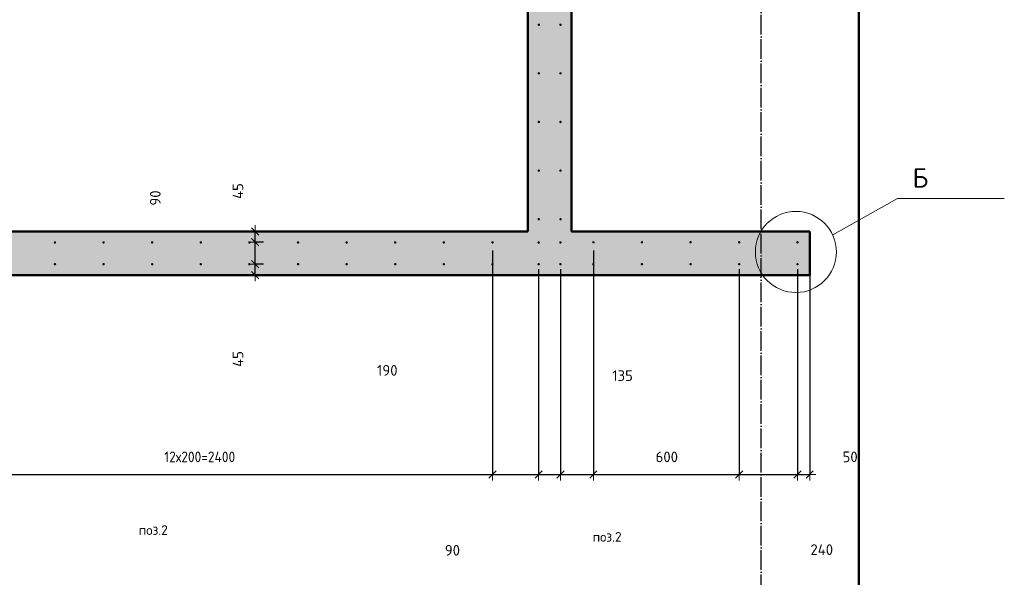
# Model space of a CAD drawing. Header units: millimetres. Extents: x -30645 to 44626, y 46540 to 77351.
# Tile 52 of 84: x 10850 to 14901, y 54717 to 57011. Entities that reach past the tile are written whole.
import ezdxf

# ---------------------------------------------------------------- set-up
doc = ezdxf.new("R2010")
doc.units = ezdxf.units.MM
doc.header["$PDMODE"] = 65
doc.linetypes.add('______11', pattern=[100, 80, -10, 0, -10])
doc.linetypes.add('______5', pattern=[220, 160, -20, 20, -20])
for name, color, linetype, lineweight in [('Standard', 7, 'Continuous', 25), ('Арм.стержн. вертикальными 1', 22, 'Continuous', 35), ('Обозначение разреза_ общее', 7, 'Continuous', 25), ('Размерная линия_ общее', 7, 'Continuous', 13)]:
    doc.layers.add(name, color=color, linetype=linetype, lineweight=lineweight)
doc.layers.add('Осевая линия_ общее', color=7, linetype='______5', lineweight=13, true_color=0xa0a0a0)
doc.styles.add('ISOCPEUR', font='ISOCPEUR')
doc.dimstyles.new('DIMSTYLE_12', dxfattribs={"dimtxt": 44, "dimasz": 50, "dimexe": 0, "dimexo": 0, "dimgap": 22, "dimtad": 0, "dimdec": 0, "dimrnd": 5, "dimzin": 12, "dimdsep": 46, "dimtxsty": 'ISOCPEUR', "dimblk1": 'ALL_ML_STRICH', "dimblk2": 'ALL_ML_STRICH', "dimsah": 1, "dimcen": 0, "dimclrd": 7, "dimclre": 256, "dimclrt": 7, "dimadec": 0, "dimazin": 0, "dimtfac": 1, "dimtdec": 0, "dimtix": 1, "dimtmove": 2, "dimatfit": 3, "dimfxl": 0, "dimtvp": 1.2, "dimtzin": 0, "dimlwd": 0, "dimlwe": -3, "dimarcsym": 0})
doc.dimstyles.new('DIMSTYLE_16', dxfattribs={"dimtxt": 44, "dimasz": 50, "dimexe": 0, "dimexo": 0, "dimgap": 22, "dimtad": 0, "dimdec": 0, "dimrnd": 5, "dimzin": 12, "dimdsep": 46, "dimtxsty": 'ISOCPEUR', "dimblk1": 'ALL_ML_STRICH', "dimblk2": 'ALL_ML_STRICH', "dimsah": 1, "dimcen": 0, "dimclrd": 7, "dimclre": 256, "dimclrt": 7, "dimadec": 0, "dimazin": 0, "dimtfac": 1, "dimtdec": 0, "dimtix": 1, "dimtmove": 2, "dimatfit": 3, "dimfxl": 0, "dimtzin": 0, "dimlwd": 0, "dimlwe": -3, "dimarcsym": 0})
doc.dimstyles.new('DIMSTYLE_3', dxfattribs={"dimtxt": 44, "dimasz": 50, "dimexe": 0, "dimexo": 0, "dimgap": 22, "dimtad": 2, "dimdec": 0, "dimrnd": 5, "dimzin": 12, "dimdsep": 46, "dimtxsty": 'ISOCPEUR', "dimblk1": 'ALL_ML_STRICH', "dimblk2": 'ALL_ML_STRICH', "dimsah": 1, "dimcen": 0, "dimclrd": 7, "dimclre": 256, "dimclrt": 7, "dimadec": 0, "dimazin": 0, "dimtfac": 1, "dimtdec": 0, "dimtix": 1, "dimtmove": 2, "dimatfit": 3, "dimfxl": 0, "dimtzin": 0, "dimlwd": 0, "dimlwe": -3, "dimarcsym": 0})
doc.dimstyles.new('DIMSTYLE_8', dxfattribs={"dimtxt": 44, "dimasz": 50, "dimexe": 0, "dimexo": 0, "dimgap": 22, "dimtad": 2, "dimdec": 0, "dimrnd": 5, "dimzin": 12, "dimdsep": 46, "dimtxsty": 'ISOCPEUR', "dimblk1": 'ALL_ML_STRICH', "dimblk2": 'ALL_ML_STRICH', "dimsah": 1, "dimcen": 0, "dimclrd": 7, "dimclre": 256, "dimclrt": 7, "dimadec": 0, "dimazin": 0, "dimtfac": 1, "dimtdec": 0, "dimtix": 1, "dimtmove": 2, "dimatfit": 3, "dimfxl": 0, "dimtvp": 1.2, "dimtzin": 0, "dimlwd": 0, "dimlwe": -3, "dimarcsym": 0})

# ---------------------------------------------------------------- blocks, each defined once
blk = doc.blocks.new('ALL_ML_STRICH')
at = {"color": 0, "linetype": 'ByBlock', "lineweight": -2}
for p, q in [((-1, 0), (0.5, 0)), ((-0.3, -0.3), (0.3, 0.3)), ((0, -0.5), (0, 0.5))]:
    blk.add_line(p, q, dxfattribs=at)
blk = doc.blocks.new('*D63')
at = {"layer": 'DEFPOINTS', "color": 7, "linetype": 'Continuous', "lineweight": 13, "transparency": 33554687}
for p in [(11872.9, 56005.5), (11772.4, 55960), (11819.2, 55960)]:
    blk.add_point(p, dxfattribs=at)
at = {"layer": 'Размерная линия_ общее', "color": 253, "linetype": 'Continuous', "lineweight": -2, "true_color": 0xa0a0a0, "transparency": 33554687}
for p, q in [((11852.9, 56005.5), (11819.2, 56005.5)), ((11792.4, 55960), (11819.2, 55960))]:
    blk.add_line(p, q, dxfattribs=at)
at = {"layer": 'Размерная линия_ общее', "color": 7, "linetype": 'Continuous', "lineweight": -2, "transparency": 33554687}
blk.add_line((11819.2, 55960), (11819.2, 56005.5), dxfattribs=at)
at = {"layer": 'Размерная линия_ общее', "color": 7, "linetype": 'Continuous', "lineweight": 13, "transparency": 33554687, "xscale": 50, "yscale": 50, "zscale": 50}
for p, rotation in [((11819.2, 56005.5), 90), ((11819.2, 55960), 270)]:
    blk.add_blockref('ALL_ML_STRICH', p, dxfattribs=dict(at, rotation=rotation))
at = {"layer": 'Размерная линия_ общее', "color": 7, "linetype": 'Continuous', "lineweight": 13, "transparency": 33554687, "insert": (11747.8, 55615.1), "char_height": 44, "width": 88, "attachment_point": 5, "rotation": 90, "style": 'ISOCPEUR'}
blk.add_mtext('\\A1;{45}', dxfattribs=at)
blk = doc.blocks.new('*D64')
at = {"layer": 'DEFPOINTS', "color": 7, "linetype": 'Continuous', "lineweight": 13, "transparency": 33554687}
for p in [(11872.9, 56095), (11819.2, 56005.5), (11872.9, 56005.5)]:
    blk.add_point(p, dxfattribs=at)
at = {"layer": 'Размерная линия_ общее', "color": 253, "linetype": 'Continuous', "lineweight": -2, "true_color": 0xa0a0a0, "transparency": 33554687}
for p, q in [((11852.9, 56095), (11819.2, 56095)), ((11852.9, 56005.5), (11819.2, 56005.5))]:
    blk.add_line(p, q, dxfattribs=at)
at = {"layer": 'Размерная линия_ общее', "color": 7, "linetype": 'Continuous', "lineweight": -2, "transparency": 33554687}
blk.add_line((11819.2, 56005.5), (11819.2, 56095), dxfattribs=at)
at = {"layer": 'Размерная линия_ общее', "color": 7, "linetype": 'Continuous', "lineweight": 13, "transparency": 33554687, "xscale": 50, "yscale": 50, "zscale": 50}
for p, rotation in [((11819.2, 56095), 90), ((11819.2, 56005.5), 270)]:
    blk.add_blockref('ALL_ML_STRICH', p, dxfattribs=dict(at, rotation=rotation))
at = {"layer": 'Размерная линия_ общее', "color": 7, "linetype": 'Continuous', "lineweight": 13, "transparency": 33554687, "insert": (11407.8, 56277.2), "char_height": 44, "width": 88, "attachment_point": 5, "rotation": 90, "style": 'ISOCPEUR'}
blk.add_mtext('\\A1;{90}', dxfattribs=at)
blk = doc.blocks.new('*D65')
at = {"layer": 'DEFPOINTS', "color": 7, "linetype": 'Continuous', "lineweight": 13, "transparency": 33554687}
for p in [(11772.4, 56140), (11819.2, 56095), (11872.9, 56095)]:
    blk.add_point(p, dxfattribs=at)
at = {"layer": 'Размерная линия_ общее', "color": 253, "linetype": 'Continuous', "lineweight": -2, "true_color": 0xa0a0a0, "transparency": 33554687}
for p, q in [((11792.4, 56140), (11819.2, 56140)), ((11852.9, 56095), (11819.2, 56095))]:
    blk.add_line(p, q, dxfattribs=at)
at = {"layer": 'Размерная линия_ общее', "color": 7, "linetype": 'Continuous', "lineweight": -2, "transparency": 33554687}
blk.add_line((11819.2, 56095), (11819.2, 56140), dxfattribs=at)
at = {"layer": 'Размерная линия_ общее', "color": 7, "linetype": 'Continuous', "lineweight": 13, "transparency": 33554687, "xscale": 50, "yscale": 50, "zscale": 50}
for p, rotation in [((11819.2, 56140), 90), ((11819.2, 56095), 270)]:
    blk.add_blockref('ALL_ML_STRICH', p, dxfattribs=dict(at, rotation=rotation))
at = {"layer": 'Размерная линия_ общее', "color": 7, "linetype": 'Continuous', "lineweight": 13, "transparency": 33554687, "insert": (11747.5, 56305.8), "char_height": 44, "width": 88, "attachment_point": 5, "rotation": 90, "style": 'ISOCPEUR'}
blk.add_mtext('\\A1;{45}', dxfattribs=at)
blk = doc.blocks.new('*D295')
at = {"layer": 'DEFPOINTS', "color": 7, "linetype": 'Continuous', "lineweight": 13, "transparency": 33554687}
for p in [(12795, 56081.3), (10395, 56005), (10395, 55140.3)]:
    blk.add_point(p, dxfattribs=at)
at = {"layer": 'Размерная линия_ общее', "color": 253, "linetype": 'Continuous', "lineweight": -2, "true_color": 0xa0a0a0, "transparency": 33554687}
for p, q in [((12795, 56061.3), (12795, 55140.3)), ((10395, 55985), (10395, 55140.3))]:
    blk.add_line(p, q, dxfattribs=at)
at = {"layer": 'Размерная линия_ общее', "color": 7, "linetype": 'Continuous', "lineweight": -2, "transparency": 33554687}
blk.add_line((10395, 55140.3), (12795, 55140.3), dxfattribs=at)
at = {"layer": 'Размерная линия_ общее', "color": 7, "linetype": 'Continuous', "lineweight": 13, "transparency": 33554687, "xscale": 50, "yscale": 50, "zscale": 50, "rotation": 180}
blk.add_blockref('ALL_ML_STRICH', (10395, 55140.3), dxfattribs=at)
at = {"layer": 'Размерная линия_ общее', "color": 7, "linetype": 'Continuous', "lineweight": 13, "transparency": 33554687, "xscale": 50, "yscale": 50, "zscale": 50}
blk.add_blockref('ALL_ML_STRICH', (12795, 55140.3), dxfattribs=at)
at = {"layer": 'Размерная линия_ общее', "color": 7, "linetype": 'Continuous', "lineweight": 13, "transparency": 33554687, "insert": (11445, 55234.3), "char_height": 44, "width": 2.2, "attachment_point": 1, "line_spacing_factor": 0.60241, "style": 'ISOCPEUR'}
blk.add_mtext('\\W0.91;12х200=2400', dxfattribs=at)
blk = doc.blocks.new('*D296')
at = {"layer": 'DEFPOINTS', "color": 7, "linetype": 'Continuous', "lineweight": 13, "transparency": 33554687}
for p in [(12795, 56081.3), (12985, 56005), (12795, 55140.3)]:
    blk.add_point(p, dxfattribs=at)
at = {"layer": 'Размерная линия_ общее', "color": 253, "linetype": 'Continuous', "lineweight": -2, "true_color": 0xa0a0a0, "transparency": 33554687}
for p, q in [((12795, 56061.3), (12795, 55140.3)), ((12985, 55985), (12985, 55140.3))]:
    blk.add_line(p, q, dxfattribs=at)
at = {"layer": 'Размерная линия_ общее', "color": 7, "linetype": 'Continuous', "lineweight": -2, "transparency": 33554687}
blk.add_line((12795, 55140.3), (12985, 55140.3), dxfattribs=at)
at = {"layer": 'Размерная линия_ общее', "color": 7, "linetype": 'Continuous', "lineweight": 13, "transparency": 33554687, "xscale": 50, "yscale": 50, "zscale": 50, "rotation": 180}
blk.add_blockref('ALL_ML_STRICH', (12795, 55140.3), dxfattribs=at)
at = {"layer": 'Размерная линия_ общее', "color": 7, "linetype": 'Continuous', "lineweight": 13, "transparency": 33554687, "xscale": 50, "yscale": 50, "zscale": 50}
blk.add_blockref('ALL_ML_STRICH', (12985, 55140.3), dxfattribs=at)
at = {"layer": 'Размерная линия_ общее', "color": 7, "linetype": 'Continuous', "lineweight": 13, "transparency": 33554687, "insert": (12362.2, 55568.3), "char_height": 44, "width": 132, "attachment_point": 5, "style": 'ISOCPEUR'}
blk.add_mtext('\\A1;{190}', dxfattribs=at)
blk = doc.blocks.new('*D297')
at = {"layer": 'DEFPOINTS', "color": 7, "linetype": 'Continuous', "lineweight": 13, "transparency": 33554687}
for p in [(12985, 56005), (13074.5, 56005), (12985, 55140.3)]:
    blk.add_point(p, dxfattribs=at)
at = {"layer": 'Размерная линия_ общее', "color": 253, "linetype": 'Continuous', "lineweight": -2, "true_color": 0xa0a0a0, "transparency": 33554687}
for p, q in [((12985, 55985), (12985, 55140.3)), ((13074.5, 55985), (13074.5, 55140.3))]:
    blk.add_line(p, q, dxfattribs=at)
at = {"layer": 'Размерная линия_ общее', "color": 7, "linetype": 'Continuous', "lineweight": -2, "transparency": 33554687}
blk.add_line((12985, 55140.3), (13074.5, 55140.3), dxfattribs=at)
at = {"layer": 'Размерная линия_ общее', "color": 7, "linetype": 'Continuous', "lineweight": 13, "transparency": 33554687, "xscale": 50, "yscale": 50, "zscale": 50, "rotation": 180}
blk.add_blockref('ALL_ML_STRICH', (12985, 55140.3), dxfattribs=at)
at = {"layer": 'Размерная линия_ общее', "color": 7, "linetype": 'Continuous', "lineweight": 13, "transparency": 33554687, "xscale": 50, "yscale": 50, "zscale": 50}
blk.add_blockref('ALL_ML_STRICH', (13074.5, 55140.3), dxfattribs=at)
at = {"layer": 'Размерная линия_ общее', "color": 7, "linetype": 'Continuous', "lineweight": 13, "transparency": 33554687, "insert": (12630.2, 54828.1), "char_height": 44, "width": 88, "attachment_point": 5, "style": 'ISOCPEUR'}
blk.add_mtext('\\A1;{90}', dxfattribs=at)
blk = doc.blocks.new('*D298')
at = {"layer": 'DEFPOINTS', "color": 7, "linetype": 'Continuous', "lineweight": 13, "transparency": 33554687}
for p in [(13210, 56081.3), (13074.5, 56005), (13074.5, 55140.3)]:
    blk.add_point(p, dxfattribs=at)
at = {"layer": 'Размерная линия_ общее', "color": 253, "linetype": 'Continuous', "lineweight": -2, "true_color": 0xa0a0a0, "transparency": 33554687}
for p, q in [((13210, 56061.3), (13210, 55140.3)), ((13074.5, 55985), (13074.5, 55140.3))]:
    blk.add_line(p, q, dxfattribs=at)
at = {"layer": 'Размерная линия_ общее', "color": 7, "linetype": 'Continuous', "lineweight": -2, "transparency": 33554687}
blk.add_line((13074.5, 55140.3), (13210, 55140.3), dxfattribs=at)
at = {"layer": 'Размерная линия_ общее', "color": 7, "linetype": 'Continuous', "lineweight": 13, "transparency": 33554687, "xscale": 50, "yscale": 50, "zscale": 50, "rotation": 180}
blk.add_blockref('ALL_ML_STRICH', (13074.5, 55140.3), dxfattribs=at)
at = {"layer": 'Размерная линия_ общее', "color": 7, "linetype": 'Continuous', "lineweight": 13, "transparency": 33554687, "xscale": 50, "yscale": 50, "zscale": 50}
blk.add_blockref('ALL_ML_STRICH', (13210, 55140.3), dxfattribs=at)
at = {"layer": 'Размерная линия_ общее', "color": 7, "linetype": 'Continuous', "lineweight": 13, "transparency": 33554687, "insert": (13330.2, 55546.7), "char_height": 44, "width": 132, "attachment_point": 5, "style": 'ISOCPEUR'}
blk.add_mtext('\\A1;{135}', dxfattribs=at)
blk = doc.blocks.new('*D299')
at = {"layer": 'DEFPOINTS', "color": 7, "linetype": 'Continuous', "lineweight": 13, "transparency": 33554687}
for p in [(13210, 56081.3), (13810, 56005), (13210, 55140.3)]:
    blk.add_point(p, dxfattribs=at)
at = {"layer": 'Размерная линия_ общее', "color": 253, "linetype": 'Continuous', "lineweight": -2, "true_color": 0xa0a0a0, "transparency": 33554687}
for p, q in [((13210, 56061.3), (13210, 55140.3)), ((13810, 55985), (13810, 55140.3))]:
    blk.add_line(p, q, dxfattribs=at)
at = {"layer": 'Размерная линия_ общее', "color": 7, "linetype": 'Continuous', "lineweight": -2, "transparency": 33554687}
blk.add_line((13210, 55140.3), (13810, 55140.3), dxfattribs=at)
at = {"layer": 'Размерная линия_ общее', "color": 7, "linetype": 'Continuous', "lineweight": 13, "transparency": 33554687, "xscale": 50, "yscale": 50, "zscale": 50, "rotation": 180}
blk.add_blockref('ALL_ML_STRICH', (13210, 55140.3), dxfattribs=at)
at = {"layer": 'Размерная линия_ общее', "color": 7, "linetype": 'Continuous', "lineweight": 13, "transparency": 33554687, "xscale": 50, "yscale": 50, "zscale": 50}
blk.add_blockref('ALL_ML_STRICH', (13810, 55140.3), dxfattribs=at)
at = {"layer": 'Размерная линия_ общее', "color": 7, "linetype": 'Continuous', "lineweight": 13, "transparency": 33554687, "insert": (13512.2, 55212.3), "char_height": 44, "width": 132, "attachment_point": 5, "style": 'ISOCPEUR'}
blk.add_mtext('\\A1;{600}', dxfattribs=at)
blk = doc.blocks.new('*D300')
at = {"layer": 'DEFPOINTS', "color": 7, "linetype": 'Continuous', "lineweight": 13, "transparency": 33554687}
for p in [(13810, 56005), (14050, 56005), (13810, 55140.3)]:
    blk.add_point(p, dxfattribs=at)
at = {"layer": 'Размерная линия_ общее', "color": 253, "linetype": 'Continuous', "lineweight": -2, "true_color": 0xa0a0a0, "transparency": 33554687}
for p, q in [((13810, 55985), (13810, 55140.3)), ((14050, 55985), (14050, 55140.3))]:
    blk.add_line(p, q, dxfattribs=at)
at = {"layer": 'Размерная линия_ общее', "color": 7, "linetype": 'Continuous', "lineweight": -2, "transparency": 33554687}
blk.add_line((13810, 55140.3), (14050, 55140.3), dxfattribs=at)
at = {"layer": 'Размерная линия_ общее', "color": 7, "linetype": 'Continuous', "lineweight": 13, "transparency": 33554687, "xscale": 50, "yscale": 50, "zscale": 50, "rotation": 180}
blk.add_blockref('ALL_ML_STRICH', (13810, 55140.3), dxfattribs=at)
at = {"layer": 'Размерная линия_ общее', "color": 7, "linetype": 'Continuous', "lineweight": 13, "transparency": 33554687, "xscale": 50, "yscale": 50, "zscale": 50}
blk.add_blockref('ALL_ML_STRICH', (14050, 55140.3), dxfattribs=at)
at = {"layer": 'Размерная линия_ общее', "color": 7, "linetype": 'Continuous', "lineweight": 13, "transparency": 33554687, "insert": (14149.7, 54830.7), "char_height": 44, "width": 132, "attachment_point": 5, "style": 'ISOCPEUR'}
blk.add_mtext('\\A1;{240}', dxfattribs=at)
blk = doc.blocks.new('*D301')
at = {"layer": 'DEFPOINTS', "color": 7, "linetype": 'Continuous', "lineweight": 13, "transparency": 33554687}
for p in [(14100, 56081.3), (14050, 56005), (14050, 55140.3)]:
    blk.add_point(p, dxfattribs=at)
at = {"layer": 'Размерная линия_ общее', "color": 253, "linetype": 'Continuous', "lineweight": -2, "true_color": 0xa0a0a0, "transparency": 33554687}
for p, q in [((14100, 56061.3), (14100, 55140.3)), ((14050, 55985), (14050, 55140.3))]:
    blk.add_line(p, q, dxfattribs=at)
at = {"layer": 'Размерная линия_ общее', "color": 7, "linetype": 'Continuous', "lineweight": -2, "transparency": 33554687}
blk.add_line((14050, 55140.3), (14100, 55140.3), dxfattribs=at)
at = {"layer": 'Размерная линия_ общее', "color": 7, "linetype": 'Continuous', "lineweight": 13, "transparency": 33554687, "xscale": 50, "yscale": 50, "zscale": 50, "rotation": 180}
blk.add_blockref('ALL_ML_STRICH', (14050, 55140.3), dxfattribs=at)
at = {"layer": 'Размерная линия_ общее', "color": 7, "linetype": 'Continuous', "lineweight": 13, "transparency": 33554687, "xscale": 50, "yscale": 50, "zscale": 50}
blk.add_blockref('ALL_ML_STRICH', (14100, 55140.3), dxfattribs=at)
at = {"layer": 'Размерная линия_ общее', "color": 7, "linetype": 'Continuous', "lineweight": 13, "transparency": 33554687, "insert": (14266.4, 55212.5), "char_height": 44, "width": 88, "attachment_point": 5, "style": 'ISOCPEUR'}
blk.add_mtext('\\A1;{50}', dxfattribs=at)

msp = doc.modelspace()

# ---------------------------------------------------------------- hatches: boundary and pattern name
at = {"linetype": 'Continuous', "lineweight": 13, "transparency": 33554687}
msp.add_hatch(color=7, dxfattribs=at).paths.add_polyline_path([(12940, 56140), (13120, 56140), (13120, 57890), (12940, 57890)])
at = {"layer": 'Standard', "linetype": 'Continuous', "lineweight": 13, "transparency": 33554687}
msp.add_hatch(color=7, dxfattribs=at).paths.add_polyline_path([(14100, 55960), (14100, 56140), (8320, 56140), (8320, 55960)])
at = {"layer": 'Арм.стержн. вертикальными 1', "linetype": 'Continuous', "lineweight": 50, "transparency": 33554687}
for points in [[(12990.5, 56990), (12990.1, 56991.9), (12989, 56993.5), (12987.4, 56994.6), (12985.5, 56995), (12983.6, 56994.6), (12981.9, 56993.5), (12980.9, 56991.9), (12980.5, 56990), (12980.9, 56988.1), (12981.9, 56986.5), (12983.6, 56985.4), (12985.5, 56985), (12987.4, 56985.4), (12989, 56986.5), (12990.1, 56988.1)], [(13080, 56990), (13079.6, 56991.9), (13078.5, 56993.5), (13076.9, 56994.6), (13075, 56995), (13073.1, 56994.6), (13071.5, 56993.5), (13070.4, 56991.9), (13070, 56990), (13070.4, 56988.1), (13071.5, 56986.5), (13073.1, 56985.4), (13075, 56985), (13076.9, 56985.4), (13078.5, 56986.5), (13079.6, 56988.1)], [(12990.5, 56790), (12990.1, 56791.9), (12989, 56793.5), (12987.4, 56794.6), (12985.5, 56795), (12983.6, 56794.6), (12981.9, 56793.5), (12980.9, 56791.9), (12980.5, 56790), (12980.9, 56788.1), (12981.9, 56786.5), (12983.6, 56785.4), (12985.5, 56785), (12987.4, 56785.4), (12989, 56786.5), (12990.1, 56788.1)], [(13080, 56790), (13079.6, 56791.9), (13078.5, 56793.5), (13076.9, 56794.6), (13075, 56795), (13073.1, 56794.6), (13071.5, 56793.5), (13070.4, 56791.9), (13070, 56790), (13070.4, 56788.1), (13071.5, 56786.5), (13073.1, 56785.4), (13075, 56785), (13076.9, 56785.4), (13078.5, 56786.5), (13079.6, 56788.1)], [(12990.5, 56590), (12990.1, 56591.9), (12989, 56593.5), (12987.4, 56594.6), (12985.5, 56595), (12983.6, 56594.6), (12981.9, 56593.5), (12980.9, 56591.9), (12980.5, 56590), (12980.9, 56588.1), (12981.9, 56586.5), (12983.6, 56585.4), (12985.5, 56585), (12987.4, 56585.4), (12989, 56586.5), (12990.1, 56588.1)], [(13080, 56590), (13079.6, 56591.9), (13078.5, 56593.5), (13076.9, 56594.6), (13075, 56595), (13073.1, 56594.6), (13071.5, 56593.5), (13070.4, 56591.9), (13070, 56590), (13070.4, 56588.1), (13071.5, 56586.5), (13073.1, 56585.4), (13075, 56585), (13076.9, 56585.4), (13078.5, 56586.5), (13079.6, 56588.1)], [(12990.5, 56390), (12990.1, 56391.9), (12989, 56393.5), (12987.4, 56394.6), (12985.5, 56395), (12983.6, 56394.6), (12981.9, 56393.5), (12980.9, 56391.9), (12980.5, 56390), (12980.9, 56388.1), (12981.9, 56386.5), (12983.6, 56385.4), (12985.5, 56385), (12987.4, 56385.4), (12989, 56386.5), (12990.1, 56388.1)], [(13080, 56390), (13079.6, 56391.9), (13078.5, 56393.5), (13076.9, 56394.6), (13075, 56395), (13073.1, 56394.6), (13071.5, 56393.5), (13070.4, 56391.9), (13070, 56390), (13070.4, 56388.1), (13071.5, 56386.5), (13073.1, 56385.4), (13075, 56385), (13076.9, 56385.4), (13078.5, 56386.5), (13079.6, 56388.1)], [(12990.5, 56190), (12990.1, 56191.9), (12989, 56193.5), (12987.4, 56194.6), (12985.5, 56195), (12983.6, 56194.6), (12981.9, 56193.5), (12980.9, 56191.9), (12980.5, 56190), (12980.9, 56188.1), (12981.9, 56186.5), (12983.6, 56185.4), (12985.5, 56185), (12987.4, 56185.4), (12989, 56186.5), (12990.1, 56188.1)], [(13080, 56190), (13079.6, 56191.9), (13078.5, 56193.5), (13076.9, 56194.6), (13075, 56195), (13073.1, 56194.6), (13071.5, 56193.5), (13070.4, 56191.9), (13070, 56190), (13070.4, 56188.1), (13071.5, 56186.5), (13073.1, 56185.4), (13075, 56185), (13076.9, 56185.4), (13078.5, 56186.5), (13079.6, 56188.1)], [(11000, 56094.5), (10999.6, 56096.4), (10998.5, 56098.1), (10996.9, 56099.2), (10995, 56099.5), (10993.1, 56099.2), (10991.5, 56098.1), (10990.4, 56096.4), (10990, 56094.5), (10990.4, 56092.6), (10991.5, 56091), (10993.1, 56089.9), (10995, 56089.5), (10996.9, 56089.9), (10998.5, 56091), (10999.6, 56092.6)], [(11200, 56094.5), (11199.6, 56096.4), (11198.5, 56098.1), (11196.9, 56099.2), (11195, 56099.5), (11193.1, 56099.2), (11191.5, 56098.1), (11190.4, 56096.4), (11190, 56094.5), (11190.4, 56092.6), (11191.5, 56091), (11193.1, 56089.9), (11195, 56089.5), (11196.9, 56089.9), (11198.5, 56091), (11199.6, 56092.6)], [(11400, 56094.5), (11399.6, 56096.4), (11398.5, 56098.1), (11396.9, 56099.2), (11395, 56099.5), (11393.1, 56099.2), (11391.5, 56098.1), (11390.4, 56096.4), (11390, 56094.5), (11390.4, 56092.6), (11391.5, 56091), (11393.1, 56089.9), (11395, 56089.5), (11396.9, 56089.9), (11398.5, 56091), (11399.6, 56092.6)], [(11600, 56094.5), (11599.6, 56096.4), (11598.5, 56098.1), (11596.9, 56099.2), (11595, 56099.5), (11593.1, 56099.2), (11591.5, 56098.1), (11590.4, 56096.4), (11590, 56094.5), (11590.4, 56092.6), (11591.5, 56091), (11593.1, 56089.9), (11595, 56089.5), (11596.9, 56089.9), (11598.5, 56091), (11599.6, 56092.6)], [(11800, 56094.5), (11799.6, 56096.4), (11798.5, 56098.1), (11796.9, 56099.2), (11795, 56099.5), (11793.1, 56099.2), (11791.5, 56098.1), (11790.4, 56096.4), (11790, 56094.5), (11790.4, 56092.6), (11791.5, 56091), (11793.1, 56089.9), (11795, 56089.5), (11796.9, 56089.9), (11798.5, 56091), (11799.6, 56092.6)], [(12000, 56094.5), (11999.6, 56096.4), (11998.5, 56098.1), (11996.9, 56099.2), (11995, 56099.5), (11993.1, 56099.2), (11991.5, 56098.1), (11990.4, 56096.4), (11990, 56094.5), (11990.4, 56092.6), (11991.5, 56091), (11993.1, 56089.9), (11995, 56089.5), (11996.9, 56089.9), (11998.5, 56091), (11999.6, 56092.6)], [(12200, 56094.5), (12199.6, 56096.4), (12198.5, 56098.1), (12196.9, 56099.2), (12195, 56099.5), (12193.1, 56099.2), (12191.5, 56098.1), (12190.4, 56096.4), (12190, 56094.5), (12190.4, 56092.6), (12191.5, 56091), (12193.1, 56089.9), (12195, 56089.5), (12196.9, 56089.9), (12198.5, 56091), (12199.6, 56092.6)], [(12400, 56094.5), (12399.6, 56096.4), (12398.5, 56098.1), (12396.9, 56099.2), (12395, 56099.5), (12393.1, 56099.2), (12391.5, 56098.1), (12390.4, 56096.4), (12390, 56094.5), (12390.4, 56092.6), (12391.5, 56091), (12393.1, 56089.9), (12395, 56089.5), (12396.9, 56089.9), (12398.5, 56091), (12399.6, 56092.6)], [(12600, 56094.5), (12599.6, 56096.4), (12598.5, 56098.1), (12596.9, 56099.2), (12595, 56099.5), (12593.1, 56099.2), (12591.5, 56098.1), (12590.4, 56096.4), (12590, 56094.5), (12590.4, 56092.6), (12591.5, 56091), (12593.1, 56089.9), (12595, 56089.5), (12596.9, 56089.9), (12598.5, 56091), (12599.6, 56092.6)], [(12800, 56094.5), (12799.6, 56096.4), (12798.5, 56098.1), (12796.9, 56099.2), (12795, 56099.5), (12793.1, 56099.2), (12791.5, 56098.1), (12790.4, 56096.4), (12790, 56094.5), (12790.4, 56092.6), (12791.5, 56091), (12793.1, 56089.9), (12795, 56089.5), (12796.9, 56089.9), (12798.5, 56091), (12799.6, 56092.6)], [(12990, 56094.5), (12989.6, 56096.4), (12988.5, 56098.1), (12986.9, 56099.2), (12985, 56099.5), (12983.1, 56099.2), (12981.4, 56098.1), (12980.4, 56096.4), (12980, 56094.5), (12980.4, 56092.6), (12981.4, 56091), (12983.1, 56089.9), (12985, 56089.5), (12986.9, 56089.9), (12988.5, 56091), (12989.6, 56092.6)], [(13079.5, 56094.5), (13079.1, 56096.4), (13078, 56098.1), (13076.4, 56099.2), (13074.5, 56099.5), (13072.6, 56099.2), (13071, 56098.1), (13069.9, 56096.4), (13069.5, 56094.5), (13069.9, 56092.6), (13071, 56091), (13072.6, 56089.9), (13074.5, 56089.5), (13076.4, 56089.9), (13078, 56091), (13079.1, 56092.6)], [(13215, 56095), (13214.6, 56096.9), (13213.5, 56098.5), (13211.9, 56099.6), (13210, 56100), (13208.1, 56099.6), (13206.5, 56098.5), (13205.4, 56096.9), (13205, 56095), (13205.4, 56093.1), (13206.5, 56091.5), (13208.1, 56090.4), (13210, 56090), (13211.9, 56090.4), (13213.5, 56091.5), (13214.6, 56093.1)], [(13415, 56095), (13414.6, 56096.9), (13413.5, 56098.5), (13411.9, 56099.6), (13410, 56100), (13408.1, 56099.6), (13406.5, 56098.5), (13405.4, 56096.9), (13405, 56095), (13405.4, 56093.1), (13406.5, 56091.5), (13408.1, 56090.4), (13410, 56090), (13411.9, 56090.4), (13413.5, 56091.5), (13414.6, 56093.1)], [(13615, 56095), (13614.6, 56096.9), (13613.5, 56098.5), (13611.9, 56099.6), (13610, 56100), (13608.1, 56099.6), (13606.5, 56098.5), (13605.4, 56096.9), (13605, 56095), (13605.4, 56093.1), (13606.5, 56091.5), (13608.1, 56090.4), (13610, 56090), (13611.9, 56090.4), (13613.5, 56091.5), (13614.6, 56093.1)], [(13815, 56095), (13814.6, 56096.9), (13813.5, 56098.5), (13811.9, 56099.6), (13810, 56100), (13808.1, 56099.6), (13806.5, 56098.5), (13805.4, 56096.9), (13805, 56095), (13805.4, 56093.1), (13806.5, 56091.5), (13808.1, 56090.4), (13810, 56090), (13811.9, 56090.4), (13813.5, 56091.5), (13814.6, 56093.1)], [(14055, 56095), (14054.6, 56096.9), (14053.5, 56098.5), (14051.9, 56099.6), (14050, 56100), (14048.1, 56099.6), (14046.5, 56098.5), (14045.4, 56096.9), (14045, 56095), (14045.4, 56093.1), (14046.5, 56091.5), (14048.1, 56090.4), (14050, 56090), (14051.9, 56090.4), (14053.5, 56091.5), (14054.6, 56093.1)], [(11000, 56005), (10999.6, 56006.9), (10998.5, 56008.5), (10996.9, 56009.6), (10995, 56010), (10993.1, 56009.6), (10991.5, 56008.5), (10990.4, 56006.9), (10990, 56005), (10990.4, 56003.1), (10991.5, 56001.5), (10993.1, 56000.4), (10995, 56000), (10996.9, 56000.4), (10998.5, 56001.5), (10999.6, 56003.1)], [(11200, 56005), (11199.6, 56006.9), (11198.5, 56008.5), (11196.9, 56009.6), (11195, 56010), (11193.1, 56009.6), (11191.5, 56008.5), (11190.4, 56006.9), (11190, 56005), (11190.4, 56003.1), (11191.5, 56001.5), (11193.1, 56000.4), (11195, 56000), (11196.9, 56000.4), (11198.5, 56001.5), (11199.6, 56003.1)], [(11400, 56005), (11399.6, 56006.9), (11398.5, 56008.5), (11396.9, 56009.6), (11395, 56010), (11393.1, 56009.6), (11391.5, 56008.5), (11390.4, 56006.9), (11390, 56005), (11390.4, 56003.1), (11391.5, 56001.5), (11393.1, 56000.4), (11395, 56000), (11396.9, 56000.4), (11398.5, 56001.5), (11399.6, 56003.1)], [(11600, 56005), (11599.6, 56006.9), (11598.5, 56008.5), (11596.9, 56009.6), (11595, 56010), (11593.1, 56009.6), (11591.5, 56008.5), (11590.4, 56006.9), (11590, 56005), (11590.4, 56003.1), (11591.5, 56001.5), (11593.1, 56000.4), (11595, 56000), (11596.9, 56000.4), (11598.5, 56001.5), (11599.6, 56003.1)], [(11800, 56005), (11799.6, 56006.9), (11798.5, 56008.5), (11796.9, 56009.6), (11795, 56010), (11793.1, 56009.6), (11791.5, 56008.5), (11790.4, 56006.9), (11790, 56005), (11790.4, 56003.1), (11791.5, 56001.5), (11793.1, 56000.4), (11795, 56000), (11796.9, 56000.4), (11798.5, 56001.5), (11799.6, 56003.1)], [(12000, 56005), (11999.6, 56006.9), (11998.5, 56008.5), (11996.9, 56009.6), (11995, 56010), (11993.1, 56009.6), (11991.5, 56008.5), (11990.4, 56006.9), (11990, 56005), (11990.4, 56003.1), (11991.5, 56001.5), (11993.1, 56000.4), (11995, 56000), (11996.9, 56000.4), (11998.5, 56001.5), (11999.6, 56003.1)], [(12200, 56005), (12199.6, 56006.9), (12198.5, 56008.5), (12196.9, 56009.6), (12195, 56010), (12193.1, 56009.6), (12191.5, 56008.5), (12190.4, 56006.9), (12190, 56005), (12190.4, 56003.1), (12191.5, 56001.5), (12193.1, 56000.4), (12195, 56000), (12196.9, 56000.4), (12198.5, 56001.5), (12199.6, 56003.1)], [(12400, 56005), (12399.6, 56006.9), (12398.5, 56008.5), (12396.9, 56009.6), (12395, 56010), (12393.1, 56009.6), (12391.5, 56008.5), (12390.4, 56006.9), (12390, 56005), (12390.4, 56003.1), (12391.5, 56001.5), (12393.1, 56000.4), (12395, 56000), (12396.9, 56000.4), (12398.5, 56001.5), (12399.6, 56003.1)], [(12600, 56005), (12599.6, 56006.9), (12598.5, 56008.5), (12596.9, 56009.6), (12595, 56010), (12593.1, 56009.6), (12591.5, 56008.5), (12590.4, 56006.9), (12590, 56005), (12590.4, 56003.1), (12591.5, 56001.5), (12593.1, 56000.4), (12595, 56000), (12596.9, 56000.4), (12598.5, 56001.5), (12599.6, 56003.1)], [(12800, 56005), (12799.6, 56006.9), (12798.5, 56008.5), (12796.9, 56009.6), (12795, 56010), (12793.1, 56009.6), (12791.5, 56008.5), (12790.4, 56006.9), (12790, 56005), (12790.4, 56003.1), (12791.5, 56001.5), (12793.1, 56000.4), (12795, 56000), (12796.9, 56000.4), (12798.5, 56001.5), (12799.6, 56003.1)], [(12990, 56005), (12989.6, 56006.9), (12988.5, 56008.5), (12986.9, 56009.6), (12985, 56010), (12983.1, 56009.6), (12981.4, 56008.5), (12980.4, 56006.9), (12980, 56005), (12980.4, 56003.1), (12981.4, 56001.5), (12983.1, 56000.4), (12985, 56000), (12986.9, 56000.4), (12988.5, 56001.5), (12989.6, 56003.1)], [(13079.5, 56005), (13079.1, 56006.9), (13078, 56008.5), (13076.4, 56009.6), (13074.5, 56010), (13072.6, 56009.6), (13071, 56008.5), (13069.9, 56006.9), (13069.5, 56005), (13069.9, 56003.1), (13071, 56001.5), (13072.6, 56000.4), (13074.5, 56000), (13076.4, 56000.4), (13078, 56001.5), (13079.1, 56003.1)], [(13215, 56005), (13214.6, 56006.9), (13213.5, 56008.5), (13211.9, 56009.6), (13210, 56010), (13208.1, 56009.6), (13206.5, 56008.5), (13205.4, 56006.9), (13205, 56005), (13205.4, 56003.1), (13206.5, 56001.5), (13208.1, 56000.4), (13210, 56000), (13211.9, 56000.4), (13213.5, 56001.5), (13214.6, 56003.1)], [(13415, 56005), (13414.6, 56006.9), (13413.5, 56008.5), (13411.9, 56009.6), (13410, 56010), (13408.1, 56009.6), (13406.5, 56008.5), (13405.4, 56006.9), (13405, 56005), (13405.4, 56003.1), (13406.5, 56001.5), (13408.1, 56000.4), (13410, 56000), (13411.9, 56000.4), (13413.5, 56001.5), (13414.6, 56003.1)], [(13615, 56005), (13614.6, 56006.9), (13613.5, 56008.5), (13611.9, 56009.6), (13610, 56010), (13608.1, 56009.6), (13606.5, 56008.5), (13605.4, 56006.9), (13605, 56005), (13605.4, 56003.1), (13606.5, 56001.5), (13608.1, 56000.4), (13610, 56000), (13611.9, 56000.4), (13613.5, 56001.5), (13614.6, 56003.1)], [(13815, 56005), (13814.6, 56006.9), (13813.5, 56008.5), (13811.9, 56009.6), (13810, 56010), (13808.1, 56009.6), (13806.5, 56008.5), (13805.4, 56006.9), (13805, 56005), (13805.4, 56003.1), (13806.5, 56001.5), (13808.1, 56000.4), (13810, 56000), (13811.9, 56000.4), (13813.5, 56001.5), (13814.6, 56003.1)], [(14055, 56005), (14054.6, 56006.9), (14053.5, 56008.5), (14051.9, 56009.6), (14050, 56010), (14048.1, 56009.6), (14046.5, 56008.5), (14045.4, 56006.9), (14045, 56005), (14045.4, 56003.1), (14046.5, 56001.5), (14048.1, 56000.4), (14050, 56000), (14051.9, 56000.4), (14053.5, 56001.5), (14054.6, 56003.1)]]:
    msp.add_hatch(color=4, dxfattribs=at).paths.add_polyline_path(points)

# ---------------------------------------------------------------- linework, layer by layer
at = {"color": 7, "linetype": 'Continuous', "lineweight": 50, "transparency": 33554687}
for p, q in [((12940, 56140), (12940, 57890)), ((13120, 57890), (13120, 56140))]:
    msp.add_line(p, q, dxfattribs=at)
at = {"layer": 'Standard', "color": 7, "linetype": 'Continuous', "lineweight": 50, "transparency": 33554687}
for p, q in [((10280, 56140), (12940, 56140)), ((13120, 56140), (14100, 56140)), ((14100, 56140), (14100, 55960)), ((14100, 55960), (9000, 55960))]:
    msp.add_line(p, q, dxfattribs=at)
msp.add_lwpolyline([(-350, 46540), (14302, 46540), (14302, 68055.7), (-350, 68055.7), (-350, 46540)], dxfattribs=at)
at = {"layer": 'Обозначение разреза_ общее', "color": 7, "linetype": 'Continuous', "lineweight": 13, "transparency": 33554687}
msp.add_lwpolyline([(14194.7, 56125.2), (14460.8, 56275.8), (14900.8, 56275.8)], dxfattribs=at)
msp.add_lwpolyline([(14194.7, 56125.2), (14460.8, 56275.8), (14900.8, 56275.8)], dxfattribs=at)
msp.add_circle((14043.4, 56055.2), 166.7, dxfattribs=at)
msp.add_circle((14043.4, 56055.2), 166.7, dxfattribs=at)
at = {"layer": 'Осевая линия_ общее', "color": 253, "linetype": '______11', "lineweight": -3, "true_color": 0xa0a0a0, "transparency": 33554687}
msp.add_line((13900, 46640), (13900, 69548.2), dxfattribs=at)

# ---------------------------------------------------------------- texts
at = {"layer": 'Standard', "color": 7, "linetype": 'Continuous', "lineweight": 18, "transparency": 33554687, "char_height": 40, "width": 140.769, "attachment_point": 7, "style": 'ISOCPEUR'}
for insert in [(11339.9, 54891.2), (13206.9, 54863.3)]:
    msp.add_mtext('\\A1;{\\fISOCPEUR|i0|b0;\\H40.000000;\\W1.000000;\\C7;поз.2}\\P', dxfattribs=dict(at, insert=insert))
at = {"layer": 'Обозначение разреза_ общее', "color": 7, "linetype": 'Continuous', "lineweight": 13, "transparency": 33554687, "insert": (14522.9, 56319.9), "char_height": 80, "width": 96, "attachment_point": 7, "style": 'ISOCPEUR'}
msp.add_mtext('\\A1;{\\fISOCPEUR|i0|b0;\\H80.000000;\\W1.000000;\\C7;Б}\\P', dxfattribs=at)

# ---------------------------------------------------------------- dimensions: what is measured, and where the dimension line sits
at = {"layer": 'Размерная линия_ общее', "color": 7, "linetype": 'Continuous', "lineweight": 13, "transparency": 33554687}
for base, p1, p2, picture, middle in [((11819.2, 56140), (11852.9, 56095), (11792.4, 56140), '*D65', (11747.5, 56305.8)), ((11819.1889, 56095.0003), (11852.8893, 56005.469), (11852.8893, 56095.0003), '*D64', (11407.8475, 56277.2085)), ((11819.1889, 56005.469), (11792.4014, 55960), (11852.8893, 56005.469), '*D63', (11747.8051, 55615.1245))]:
    dim = msp.add_linear_dim(base=base, p1=p1, p2=p2, angle=90, dimstyle='DIMSTYLE_8', override={"dimpost": '<>', "dimclrd": 7, "dimclre": 253, "dimclrt": 7, "dimlwd": 0, "dimlwe": 65533}, dxfattribs=at)
    dim.commit()
    dim.dimension.update_dxf_attribs({"geometry": picture, "text_midpoint": middle, "dimtype": 160})
dim = msp.add_linear_dim(base=(12795, 55140.3), p1=(10395, 55985), p2=(12795, 56061.3), text='\\W0.91;12х200=2400', dimstyle='DIMSTYLE_3', override={"dimpost": '<>', "dimclrd": 7, "dimclre": 253, "dimclrt": 7, "dimlwd": 0, "dimlwe": 65533}, dxfattribs=at)
dim.commit()
dim.dimension.update_dxf_attribs({"geometry": '*D295', "text_midpoint": (11595, 55162.3), "dimtype": 160})
for base, p1, p2, dimstyle, picture, middle in [((12985, 55140.3), (12795, 56061.3), (12985, 55985), 'DIMSTYLE_3', '*D296', (12362.2, 55568.3)), ((13210, 55140.3267), (13074.5039, 55985.0001), (13210, 56061.2938), 'DIMSTYLE_3', '*D298', (13330.2045, 55546.7165)), ((13810, 55140.3), (13210, 56061.3), (13810, 55985), 'DIMSTYLE_3', '*D299', (13512.2, 55212.3)), ((14100, 55140.3), (14050, 55985), (14100, 56061.3), 'DIMSTYLE_8', '*D301', (14266.4, 55212.5)), ((13074.5039, 55140.3267), (12984.9726, 55985.0001), (13074.5039, 55985.0001), 'DIMSTYLE_12', '*D297', (12630.1984, 54828.1158)), ((14050, 55140.3), (13810, 55985), (14050, 55985), 'DIMSTYLE_16', '*D300', (14149.7, 54830.7))]:
    dim = msp.add_linear_dim(base=base, p1=p1, p2=p2, dimstyle=dimstyle, override={"dimpost": '<>', "dimclrd": 7, "dimclre": 253, "dimclrt": 7, "dimlwd": 0, "dimlwe": 65533}, dxfattribs=at)
    dim.commit()
    dim.dimension.update_dxf_attribs({"geometry": picture, "text_midpoint": middle, "dimtype": 160})

doc.saveas('drawing.dxf')
